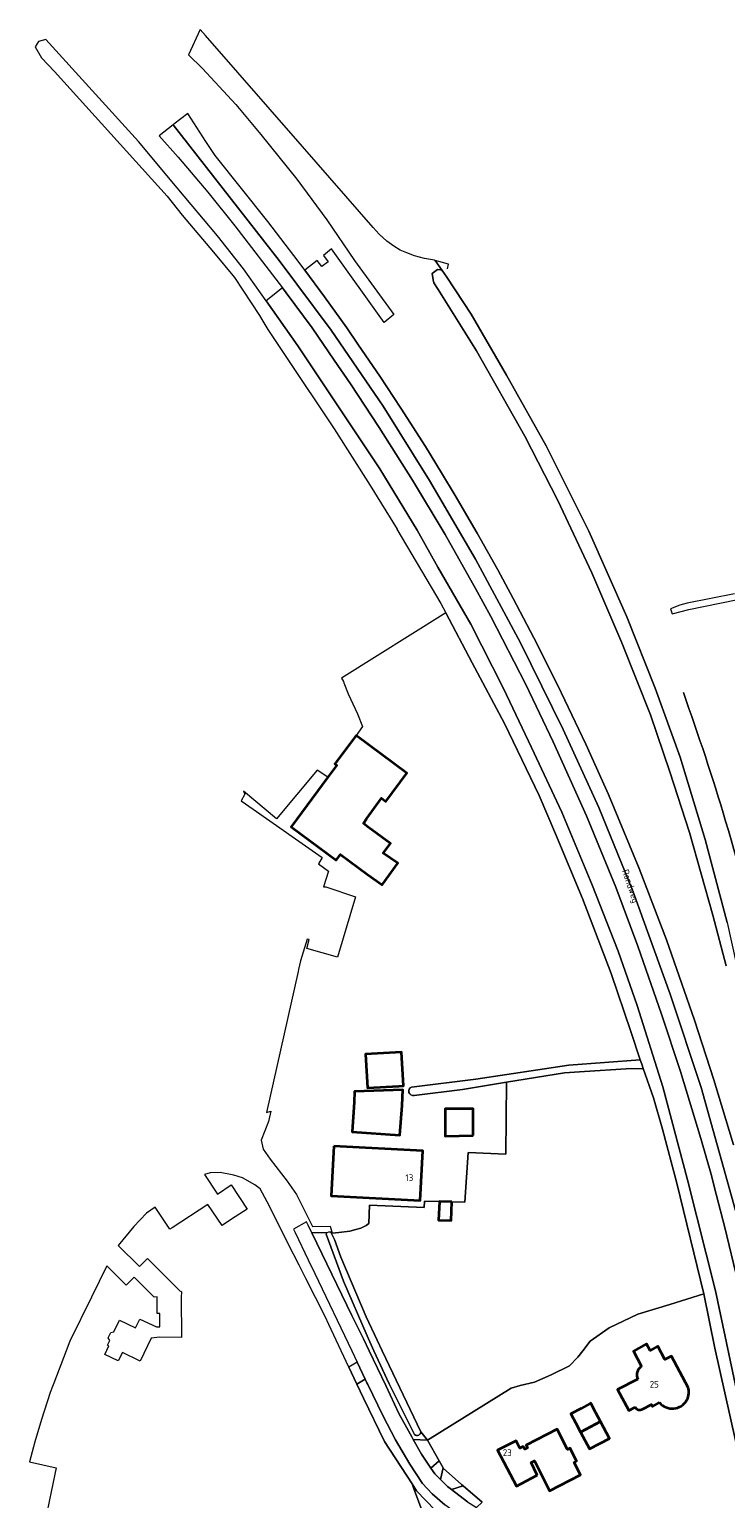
# Model space of a CAD drawing. Header units: metres. Extents: x 248690 to 249249, y 479346 to 480351.
# Tile 25 of 30: x 248714 to 248899, y 479961 to 480351. Entities that reach past the tile are written whole.
import ezdxf
from ezdxf.enums import TextEntityAlignment as Align

# ---------------------------------------------------------------- set-up
doc = ezdxf.new("R2010")
doc.units = ezdxf.units.M
for name, color, linetype, lineweight in [('B-XX-GR-GRAS-GV', 60, 'Continuous', 13), ('B-XX-GR-GROENVOORZIENING-GV', 80, 'Continuous', 18), ('B-XX-OG-BEBOUWING-GV', 7, 'Continuous', 35), ('B-XX-OG-BEBOUWING-T18', 10, 'Continuous', 18), ('B-XX-OG-TERREIN_ERF-GV', 7, 'Continuous', 18), ('B-XX-OG-TOPOGRAFIE-T18', 10, 'Continuous', 18), ('B-XX-OG-WATER-GV', 130, 'Continuous', 18), ('B-XX-OG-WATER_GREPPEL-GV', 160, 'Continuous', 18), ('B-XX-OG-WATER_SLOOT-GV', 120, 'Continuous', 18), ('B-XX-VH-VERHARDING_ASFALT-GV', 252, 'Continuous', 18), ('B-XX-VH-VERHARDING_GESLOTEN-GV', 252, 'Continuous', 18), ('B-XX-VH-VERHARDING_OPEN-GV', 252, 'Continuous', 18)]:
    doc.layers.add(name, color=color, linetype=linetype, lineweight=lineweight)
doc.styles.add('NLCS-ISO-M-T18', font='NLCS-ISO.ttf', dxfattribs={"height": 1.8})

msp = doc.modelspace()

# ---------------------------------------------------------------- linework, layer by layer
at = {"layer": 'B-XX-GR-GRAS-GV'}
msp.add_lwpolyline([(248794.48, 480031.32), (248794.33, 480031.17), (248795.08, 480029.57), (248796.78, 480024.87), (248803.49, 480009.08), (248806.41, 480002.87), (248807.8, 480000), (248818.07, 479978.57), (248819.85, 479976.3), (248842.07, 479990.08), (248844.4, 479990.86), (248848.2, 479991.74), (248852.66, 479993.66), (248857.5, 479996.04), (248859.76, 479998.36), (248861.02, 480000), (248863.04, 480002.64), (248868.04, 480006.14), (248875.64, 480009.74), (248884.16, 480012.36), (248893.14, 480015.14), (248885.99, 480044.53), (248882.17, 480058.9), (248879.79, 480067.17), (248877.07, 480075.02), (248872.6, 480074.94), (248861.52, 480074.17), (248856.21, 480073.89), (248840.78, 480071.34), (248840.58, 480052.29), (248830.59, 480052.7), (248829.76, 480039.47), (248826.23, 480039.6), (248826.09, 480034.63), (248822.73, 480034.72), (248822.96, 480039.69), (248819.03, 480039.77), (248818.93, 480038.12), (248804.39, 480038.69), (248804.28, 480033.89), (248803.52, 480033.31), (248802.09, 480032.6), (248800.82, 480032.24), (248799.18, 480031.82), (248796.26, 480031.48)], close=True, dxfattribs=at)
at = {"layer": 'B-XX-GR-GROENVOORZIENING-GV'}
for points in [[(248899.1, 480102.28), (248895.6, 480115.75), (248889.41, 480137.65), (248884.17, 480153.81), (248878.98, 480168.88), (248871.4, 480188.01), (248863.41, 480206.62), (248854.46, 480225.79), (248845.62, 480242.87), (248832.78, 480265.57), (248822.63, 480281.83), (248821.49, 480283.65), (248821.33, 480284.39), (248821.05, 480286.12), (248822.44, 480287.2), (248823.27, 480287.04), (248823.72, 480286.91), (248821.86, 480289.57), (248821.71, 480289.6), (248819.02, 480290.09), (248816.39, 480290.81), (248814.36, 480291.55), (248812.52, 480292.31), (248810.86, 480293.33), (248809.05, 480294.67), (248807, 480296.53), (248805.39, 480298.29), (248786.61, 480319.83), (248760.83, 480349.33), (248759.43, 480350.92), (248756.37, 480344.19), (248760.1, 480340.54), (248768.93, 480330.93), (248775.57, 480322.97), (248785.13, 480311.18), (248793.1, 480300.38), (248800.44, 480289.55), (248810.9, 480275.22), (248808.29, 480273.1), (248794.31, 480292.68), (248792.18, 480290.88), (248793.45, 480289.21), (248791.77, 480287.92), (248790.49, 480289.59), (248787.21, 480287.02), (248792.5, 480279.88), (248798.41, 480271.66), (248801.35, 480267.33), (248805.38, 480261.42), (248807.15, 480258.84), (248812.76, 480250.35), (248819.26, 480240.15), (248823.55, 480233.15), (248827.14, 480227.15), (248832.98, 480217.18), (248838.47, 480207.39), (248842.58, 480199.83), (248848.07, 480189.35), (248854.42, 480176.74), (248861.88, 480161.16), (248867.87, 480147.75), (248876.01, 480128.1), (248883.23, 480109.18), (248890.73, 480087.83), (248895.88, 480072.03), (248901.03, 480054.77)], [(248825.12, 480287.36), (248825.4, 480288.59), (248821.86, 480289.57), (248823.72, 480286.91), (248824.98, 480285.1), (248831.42, 480275.28), (248840.83, 480259.1), (248851.29, 480240.33), (248862.68, 480217.68), (248872.76, 480194.89), (248880.24, 480175.96), (248886.91, 480157.64), (248893.56, 480135.85), (248899.36, 480113.73), (248901.9, 480102.57), (248913.45, 480049.57), (248920.6, 480016.32), (248920.98, 480014.61), (248923.11, 480016.12), (248924.71, 480017.24), (248926.21, 480018.64), (248920.96, 480044.29), (248909.39, 480100.24)], [(248902.22, 480018.41), (248898.77, 480032.74), (248895.97, 480043.63), (248895.19, 480046.59), (248892.43, 480056.39), (248887.03, 480074.2), (248881.96, 480089.42), (248875.63, 480107.52), (248869.81, 480123.19), (248862.02, 480142.13), (248853.21, 480161.72), (248845.91, 480176.96), (248836.59, 480194.98), (248832.55, 480202.44), (248824.52, 480216.83), (248815.84, 480231.19), (248806.99, 480245.24), (248799.37, 480256.81), (248795.07, 480263.05), (248789.15, 480271.65), (248782.33, 480280.99), (248781.31, 480282.32), (248776.97, 480278.86), (248785.39, 480266.9), (248790.17, 480259.71), (248791.06, 480258.38), (248807.15, 480234.22), (248817.03, 480217.91), (248822.57, 480208.14), (248831.3, 480193), (248839.96, 480175.93), (248847.45, 480160.21), (248855.45, 480143.04), (248863.47, 480123.97), (248870.4, 480106.13), (248875.52, 480091.73), (248882.29, 480070.17), (248888.83, 480045.42), (248896.26, 480015.99), (248897.86, 480008.45), (248907, 479965.38)], [(248805.6, 480000), (248803.75, 480004), (248797.51, 480018.54), (248792.92, 480030.97), (248793.08, 480031.33), (248789.13, 480031.37), (248799.72, 480009.42), (248802.84, 480003.2), (248804.36, 480000), (248808.74, 479990.8), (248812.2, 479983.4), (248815.64, 479977.16), (248816.03, 479976.48), (248819.85, 479976.3), (248818.07, 479978.57)], [(248816.39, 479977.79), (248809.64, 479991.26), (248805.6, 480000)], [(248821.87, 479957.74), (248816.92, 479962.89), (248815.72, 479964.73), (248816.11, 479963.7), (248818.35, 479957.75)]]:
    msp.add_lwpolyline(points, dxfattribs=at)
for points in [[(248898.97, 480140.72, 0.013362), (248887.74, 480174.82)], [(248909.39, 480100.24, 0.020318), (248898.97, 480140.72)], [(248818.07, 479978.57, -0.612721), (248816.39, 479977.79)]]:
    msp.add_lwpolyline(points, format="xyb", dxfattribs=at)
msp.add_lwpolyline([(248829.28, 479964.15), (248828.81, 479964.54), (248823.99, 479968.86), (248823.95, 479968.93), (248823.3, 479965.85), (248825.1, 479964.04), (248826.15, 479963.23)], close=True, dxfattribs=at)
at = {"layer": 'B-XX-OG-BEBOUWING-GV'}
for points in [[(248793.33, 480152.32), (248783.61, 480139.21), (248795.57, 480130.34), (248796.69, 480131.86), (248803.89, 480126.51), (248807.75, 480123.76), (248811.93, 480129.53), (248808.08, 480132.17), (248809.96, 480134.71), (248804.07, 480139.08), (248802.78, 480140.09), (248803.59, 480141.28), (248807.64, 480146.75), (248808.79, 480145.89), (248814.36, 480153.41), (248800.83, 480163.44), (248795.24, 480155.91), (248795.72, 480155.55)], [(248812.18, 480070.35), (248813.43, 480070.42), (248812.93, 480079.37), (248803.37, 480078.83), (248803.88, 480069.88)], [(248800.37, 480066.1), (248799.78, 480058.2), (248812.51, 480057.26), (248813.1, 480065.16), (248813.23, 480069.32), (248800.43, 480068.93)], [(248831.93, 480057.19), (248831.92, 480064.32), (248824.46, 480064.27), (248824.51, 480057.04)], [(248794.9, 480054.41), (248794.2, 480041.23), (248817.9, 480039.97), (248818.61, 480053.14)], [(248826.23, 480039.6), (248822.96, 480039.69), (248822.73, 480034.72), (248826.09, 480034.63)], [(248860.44, 479978.45), (248865.77, 479981.26), (248864.54, 479983.59), (248864.45, 479983.77), (248863.31, 479985.93), (248863.22, 479986.11), (248863.04, 479986.02), (248860.64, 479984.76), (248860.47, 479984.67), (248858.07, 479983.42), (248857.89, 479983.33), (248857.98, 479983.15), (248859.12, 479980.98), (248859.21, 479980.8)], [(248848.95, 479966.99), (248847.31, 479970.36), (248848.24, 479970.84), (248849.91, 479967.44), (248852.21, 479962.87), (248860.44, 479967.1), (248858.73, 479970.42), (248859.41, 479970.77), (248857.69, 479974.15), (248856.99, 479973.8), (248854.2, 479979.22), (248845.98, 479974.99), (248846.35, 479974.24), (248845.62, 479973.89), (248845.25, 479974.61), (248844.37, 479974.16), (248843.33, 479976.17), (248838.44, 479973.63), (248843.4, 479964.11), (248848.76, 479966.9)], [(248860.44, 479978.45), (248862.8, 479973.97), (248868.12, 479976.78), (248865.77, 479981.26)]]:
    msp.add_lwpolyline(points, close=True, dxfattribs=at)
for points in [[(248889.05, 479990.34), (248884.61, 479998.66), (248882.85, 479997.72), (248880.96, 480001.25), (248878.91, 480000.16), (248878, 480001.87), (248874.48, 479999.99), (248876.64, 479995.89)], [(248875.64, 479992.49), (248870.3, 479989.76), (248873.26, 479984.17), (248874.97, 479985.08)], [(248876.89, 479984.56), (248879.3, 479985.82), (248879.58, 479985.29), (248881.43, 479986.28)], [(248888.62, 479986.89), (248888.71, 479987.06)]]:
    msp.add_lwpolyline(points, dxfattribs=at)
for points in [[(248876.64, 479995.89, 0.385978), (248875.64, 479992.49)], [(248888.71, 479987.06, 0.193947), (248889.05, 479990.34)], [(248881.43, 479986.28, 0.518721), (248888.62, 479986.89)], [(248874.97, 479985.08, 0.465458), (248876.89, 479984.56)]]:
    msp.add_lwpolyline(points, format="xyb", dxfattribs=at)
at = {"layer": 'B-XX-OG-TERREIN_ERF-GV'}
for points in [[(248815.58, 480070.07), (248832.68, 480072.19), (248857.33, 480075.92), (248876.3, 480077.3), (248873.83, 480084.8), (248868.6, 480100.19), (248860.99, 480120.12), (248853.83, 480137.33), (248849.5, 480147.47), (248840.25, 480166.63), (248831.7, 480182.76), (248824.65, 480196), (248796.94, 480178.67), (248797.48, 480177.79), (248797.63, 480177.38), (248798.79, 480174.52), (248801.21, 480169.17), (248802.52, 480165.82), (248800.83, 480163.44), (248814.36, 480153.41), (248808.79, 480145.89), (248807.64, 480146.75), (248803.59, 480141.28), (248802.78, 480140.09), (248804.07, 480139.08), (248809.96, 480134.71), (248808.08, 480132.17), (248811.93, 480129.53), (248807.75, 480123.76), (248803.89, 480126.51), (248796.69, 480131.86), (248795.57, 480130.34), (248783.61, 480139.21)], [(248783.61, 480139.21), (248793.33, 480152.32), (248790.54, 480154.21), (248779.74, 480141.32), (248770.98, 480148.66), (248771.29, 480147.84), (248770.31, 480146.08), (248773.53, 480143.83), (248791.88, 480131.07), (248790.83, 480129.34), (248793.49, 480127.44), (248792.17, 480123.23), (248792.83, 480123.2), (248800.73, 480120.57), (248795.96, 480104.58), (248787.77, 480106.9), (248788.36, 480109.22), (248787.87, 480109.37), (248786.1, 480103.6), (248785.58, 480101.28), (248785.47, 480100.77), (248777.1, 480063.31), (248778.23, 480063.64), (248777.6, 480060.97), (248775.66, 480055.93), (248776.22, 480053.61), (248778.03, 480050.94), (248782.59, 480045.09), (248785.01, 480041.52), (248789.29, 480033.03), (248794.01, 480033.14), (248794.48, 480031.32), (248796.26, 480031.48), (248799.18, 480031.82), (248800.82, 480032.24), (248802.09, 480032.6), (248803.52, 480033.31), (248804.28, 480033.89), (248804.39, 480038.69), (248818.93, 480038.12), (248819.03, 480039.77), (248822.96, 480039.69), (248826.23, 480039.6), (248829.76, 480039.47), (248830.59, 480052.7), (248840.58, 480052.29), (248840.78, 480071.34), (248829.12, 480069.43), (248816.23, 480067.8)], [(248818.35, 479957.75), (248816.11, 479963.7), (248815.72, 479964.73), (248808.42, 479975.95), (248802.81, 479987.44), (248801.04, 479991.18), (248798.9, 479995.72), (248796.89, 480000), (248793.61, 480006.99), (248792.61, 480009.12), (248787.52, 480019.2), (248785.71, 480022.77), (248782.83, 480028.48), (248781.65, 480030.82), (248777.21, 480039.59), (248775.39, 480043.01), (248775.35, 480043.04), (248774, 480044.13), (248770.69, 480045.94), (248768.4, 480046.68), (248764.72, 480047.4), (248762.13, 480047.34), (248760.61, 480046.86), (248764.03, 480041.67), (248767.67, 480044.07), (248771.89, 480037.68), (248767.79, 480034.98), (248765.25, 480033.3), (248761.53, 480038.93), (248751.98, 480032.72), (248751.36, 480032.31), (248747.48, 480038.2), (248745.2, 480036.6), (248741.8, 480033.08), (248737.67, 480028.03), (248743.33, 480022.39), (248745.46, 480024.52), (248754.21, 480015.82), (248754.31, 480015.84), (248754.48, 480015.71), (248754.37, 480014.31), (248754.47, 480003.54), (248748.77, 480003.63), (248748.77, 480003.62), (248746.41, 480003.44), (248743.48, 479997.31), (248738.82, 479999.55), (248737.71, 479997.36), (248734.14, 479999.05), (248735.2, 480001.34), (248734.83, 480001.52), (248735.45, 480002.8), (248735.05, 480003.53), (248735.71, 480004.92), (248736.54, 480005.06), (248738.03, 480008.15), (248742.32, 480006.11), (248743.43, 480008.48), (248747.84, 480006.44), (248748.73, 480006.37), (248748.7, 480009.92), (248748.02, 480009.91), (248748.04, 480014.33), (248747.25, 480014.29), (248741.92, 480019.61), (248739.78, 480017.47), (248734.67, 480022.57), (248730.62, 480014.3), (248724.89, 480002.58), (248723.9, 480000), (248720.6, 479991.47), (248720.25, 479990.56), (248719.62, 479988.96), (248717.34, 479981.84), (248715.55, 479975.84), (248714.11, 479970.53), (248721.26, 479968.99), (248719.97, 479963), (248718.7, 479957.04)], [(248906.4, 479954.19), (248904.29, 479964.4), (248896.14, 480000.77), (248893.14, 480015.14), (248884.16, 480012.36), (248875.64, 480009.74), (248868.04, 480006.14), (248863.04, 480002.64), (248861.02, 480000), (248859.76, 479998.36), (248857.5, 479996.04), (248852.66, 479993.66), (248848.2, 479991.74), (248844.4, 479990.86), (248842.07, 479990.08), (248819.85, 479976.3), (248822.9, 479970.81), (248823.95, 479968.93), (248823.99, 479968.86), (248828.81, 479964.54), (248829.28, 479964.15), (248834.32, 479959.85)], [(248876.64, 479995.89), (248874.48, 479999.99), (248878, 480001.87), (248878.91, 480000.16), (248880.96, 480001.25), (248882.85, 479997.72), (248884.61, 479998.66), (248889.05, 479990.34)], [(248874.97, 479985.08), (248873.26, 479984.17), (248870.3, 479989.76), (248875.64, 479992.49)], [(248881.43, 479986.28), (248879.58, 479985.29), (248879.3, 479985.82), (248876.89, 479984.56)], [(248888.71, 479987.06), (248888.62, 479986.89)]]:
    msp.add_lwpolyline(points, dxfattribs=at)
for points in [[(248803.88, 480069.88), (248803.37, 480078.83), (248812.93, 480079.37), (248813.43, 480070.42), (248812.18, 480070.35)], [(248813.1, 480065.16), (248812.51, 480057.26), (248799.78, 480058.2), (248800.37, 480066.1), (248800.43, 480068.93), (248813.23, 480069.32)], [(248831.93, 480057.19), (248824.51, 480057.04), (248824.46, 480064.27), (248831.92, 480064.32)], [(248794.9, 480054.41), (248818.61, 480053.14), (248817.9, 480039.97), (248794.2, 480041.23)], [(248865.77, 479981.26), (248868.12, 479976.78), (248862.8, 479973.97), (248860.44, 479978.45), (248859.21, 479980.8), (248859.12, 479980.98), (248857.98, 479983.15), (248857.89, 479983.33), (248858.07, 479983.42), (248860.47, 479984.67), (248860.64, 479984.76), (248863.04, 479986.02), (248863.22, 479986.11), (248863.31, 479985.93), (248864.45, 479983.77), (248864.54, 479983.59)], [(248849.91, 479967.44), (248848.24, 479970.84), (248847.31, 479970.36), (248848.95, 479966.99), (248848.76, 479966.9), (248843.4, 479964.11), (248838.44, 479973.63), (248843.33, 479976.17), (248844.37, 479974.16), (248845.25, 479974.61), (248845.62, 479973.89), (248846.35, 479974.24), (248845.98, 479974.99), (248854.2, 479979.22), (248856.99, 479973.8), (248857.69, 479974.15), (248859.41, 479970.77), (248858.73, 479970.42), (248860.44, 479967.1), (248852.21, 479962.87)]]:
    msp.add_lwpolyline(points, close=True, dxfattribs=at)
for points in [[(248816.23, 480067.8, -0.887307), (248815.58, 480070.07)], [(248875.64, 479992.49, -0.385978), (248876.64, 479995.89)], [(248889.05, 479990.34, -0.193947), (248888.71, 479987.06)], [(248888.62, 479986.89, -0.518721), (248881.43, 479986.28)], [(248876.89, 479984.56, -0.465458), (248874.97, 479985.08)]]:
    msp.add_lwpolyline(points, format="xyb", dxfattribs=at)
at = {"layer": 'B-XX-OG-WATER-GV'}
for points in [[(248818.07, 479978.57), (248807.8, 480000), (248806.41, 480002.87), (248803.49, 480009.08), (248796.78, 480024.87), (248795.08, 480029.57), (248794.33, 480031.17), (248794.17, 480031.52), (248793.57, 480031.51), (248793.09, 480031.34), (248793.08, 480031.33), (248792.92, 480030.97), (248797.51, 480018.54), (248803.75, 480004)], [(248803.75, 480004), (248805.6, 480000), (248809.64, 479991.26), (248816.39, 479977.79)]]:
    msp.add_lwpolyline(points, dxfattribs=at)
msp.add_lwpolyline([(248816.39, 479977.79, 0.612721), (248818.07, 479978.57)], format="xyb", dxfattribs=at)
at = {"layer": 'B-XX-OG-WATER_GREPPEL-GV'}
for points in [[(248840.78, 480071.34), (248856.21, 480073.89), (248861.52, 480074.17), (248872.6, 480074.94), (248877.07, 480075.02), (248876.68, 480076.13), (248876.3, 480077.3), (248857.33, 480075.92), (248832.68, 480072.19), (248815.58, 480070.07)], [(248816.23, 480067.8), (248829.12, 480069.43), (248840.78, 480071.34)]]:
    msp.add_lwpolyline(points, dxfattribs=at)
msp.add_lwpolyline([(248815.58, 480070.07, 0.887307), (248816.23, 480067.8)], format="xyb", dxfattribs=at)
at = {"layer": 'B-XX-OG-WATER_SLOOT-GV'}
for points in [[(248907, 479965.38), (248897.86, 480008.45), (248896.26, 480015.99), (248888.83, 480045.42), (248882.29, 480070.17), (248875.52, 480091.73), (248870.4, 480106.13), (248863.47, 480123.97), (248855.45, 480143.04), (248847.45, 480160.21), (248839.96, 480175.93), (248831.3, 480193), (248822.57, 480208.14), (248817.03, 480217.91), (248807.15, 480234.22), (248791.06, 480258.38), (248790.17, 480259.71), (248785.39, 480266.9), (248776.97, 480278.86), (248771, 480287.37), (248764.06, 480296.14), (248753.33, 480308.83), (248743.06, 480321.14), (248718.45, 480348.24), (248716.53, 480347.7), (248715.63, 480346.27), (248717.33, 480343.39), (248720.77, 480339.78), (248750.71, 480306.64), (248754.66, 480301.6), (248763.01, 480291.73), (248768.53, 480285.06), (248775.22, 480274.95), (248776.11, 480273.42), (248777.4, 480271.23), (248782.18, 480264.04), (248795.07, 480244.83), (248804.62, 480229.85), (248811.77, 480218.2), (248811.64, 480218.2), (248823.35, 480198.44), (248824.65, 480196), (248831.7, 480182.76), (248840.25, 480166.63), (248849.5, 480147.47), (248853.83, 480137.33), (248860.99, 480120.12), (248868.6, 480100.19), (248873.83, 480084.8), (248876.3, 480077.3), (248876.68, 480076.13), (248877.07, 480075.02), (248879.79, 480067.17), (248882.17, 480058.9), (248885.99, 480044.53), (248893.14, 480015.14), (248896.14, 480000.77), (248904.29, 479964.4)], [(248899.36, 480113.73), (248893.56, 480135.85), (248886.91, 480157.64), (248880.24, 480175.96), (248872.76, 480194.89), (248862.68, 480217.68), (248851.29, 480240.33), (248840.83, 480259.1), (248831.42, 480275.28), (248824.98, 480285.1), (248823.72, 480286.91), (248823.27, 480287.04), (248822.44, 480287.2), (248821.05, 480286.12), (248821.33, 480284.39), (248821.49, 480283.65), (248822.63, 480281.83), (248832.78, 480265.57), (248845.62, 480242.87), (248854.46, 480225.79), (248863.41, 480206.62), (248871.4, 480188.01), (248878.98, 480168.88), (248884.17, 480153.81), (248889.41, 480137.65), (248895.6, 480115.75), (248899.1, 480102.28)]]:
    msp.add_lwpolyline(points, dxfattribs=at)
at = {"layer": 'B-XX-VH-VERHARDING_ASFALT-GV'}
for points in [[(248902.63, 480033.53), (248892.5, 480069.98), (248884.27, 480094.72), (248874.43, 480121.88), (248865.29, 480144.3), (248855.85, 480165.04), (248844.54, 480188.07), (248832.53, 480210.29), (248820.33, 480231.1), (248808.07, 480250.84), (248794.21, 480271.06), (248780.41, 480289.53), (248752.27, 480325.55), (248748.53, 480322.61), (248753.62, 480317.01), (248761.52, 480307.71), (248768.67, 480298.76), (248781.31, 480282.32), (248782.33, 480280.99), (248789.15, 480271.65), (248795.07, 480263.05), (248799.37, 480256.81), (248806.99, 480245.24), (248815.84, 480231.19), (248824.52, 480216.83), (248832.55, 480202.44), (248836.59, 480194.98), (248845.91, 480176.96), (248853.21, 480161.72), (248862.02, 480142.13), (248869.81, 480123.19), (248875.63, 480107.52), (248881.96, 480089.42), (248887.03, 480074.2), (248892.43, 480056.39), (248895.19, 480046.59), (248895.97, 480043.63), (248898.77, 480032.74), (248902.22, 480018.41)], [(248901.03, 480054.77), (248895.88, 480072.03), (248890.73, 480087.83), (248883.23, 480109.18), (248876.01, 480128.1), (248867.87, 480147.75), (248861.88, 480161.16), (248854.42, 480176.74), (248848.07, 480189.35), (248842.58, 480199.83), (248838.47, 480207.39), (248832.98, 480217.18), (248827.14, 480227.15), (248823.55, 480233.15), (248819.26, 480240.15), (248812.76, 480250.35), (248807.15, 480258.84), (248805.38, 480261.42), (248801.35, 480267.33), (248798.41, 480271.66), (248792.5, 480279.88), (248787.21, 480287.02), (248785.44, 480289.41), (248777.42, 480299.93), (248763.45, 480317.42), (248760.94, 480321.17), (248756.17, 480328.62), (248752.47, 480325.71), (248752.27, 480325.55), (248780.41, 480289.53), (248794.21, 480271.06), (248808.07, 480250.84), (248820.33, 480231.1), (248832.53, 480210.29), (248844.54, 480188.07), (248855.85, 480165.04), (248865.29, 480144.3), (248874.43, 480121.88), (248884.27, 480094.72), (248892.5, 480069.98), (248902.63, 480033.53)]]:
    msp.add_lwpolyline(points, dxfattribs=at)
at = {"layer": 'B-XX-VH-VERHARDING_GESLOTEN-GV'}
for points in [[(248887.74, 480174.82, -0.013362), (248898.97, 480140.72)], [(248898.97, 480140.72, -0.020318), (248909.39, 480100.24)]]:
    msp.add_lwpolyline(points, format="xyb", dxfattribs=at)
msp.add_lwpolyline([(248830.4, 479959.94), (248826.15, 479963.23), (248825.1, 479964.04), (248823.3, 479965.85), (248821.76, 479967.4), (248820.73, 479968.92), (248818.2, 479972.64), (248816.03, 479976.48), (248815.64, 479977.16), (248812.2, 479983.4), (248808.74, 479990.8), (248804.36, 480000), (248802.84, 480003.2), (248799.72, 480009.42), (248789.13, 480031.37), (248788.17, 480033.37), (248787.66, 480034.3), (248784.26, 480032.3), (248784.7, 480031.48), (248788.16, 480024.21), (248789.89, 480020.59), (248799.68, 480000), (248801.1, 479997.02), (248803.26, 479992.49), (248803.71, 479991.54), (248803.95, 479991.13), (248807.95, 479982.9), (248811.34, 479976.38), (248815.12, 479969.94), (248818.52, 479964.85), (248821.05, 479962.03), (248824.45, 479959.15)], dxfattribs=at)
at = {"layer": 'B-XX-VH-VERHARDING_OPEN-GV'}
msp.add_lwpolyline([(248901.33, 480201.06), (248888.8, 480198.52), (248886.78, 480198.02), (248884.33, 480197.02), (248884.77, 480195.75), (248889.18, 480196.89), (248901.76, 480199.45)], dxfattribs=at)
for points in [[(248803.26, 479992.49), (248801.1, 479997.02), (248798.9, 479995.72), (248801.04, 479991.18)], [(248826.27, 479954.61), (248828.54, 479956.13), (248824.45, 479959.15), (248821.05, 479962.03), (248818.52, 479964.85), (248815.12, 479969.94), (248811.34, 479976.38), (248807.95, 479982.9), (248803.95, 479991.13), (248803.71, 479991.54), (248803.26, 479992.49), (248801.04, 479991.18), (248802.81, 479987.44), (248808.42, 479975.95), (248815.72, 479964.73), (248816.92, 479962.89), (248821.87, 479957.74), (248823.24, 479956.78), (248826.07, 479954.75)], [(248819.85, 479976.3), (248816.03, 479976.48), (248818.2, 479972.64), (248820.73, 479968.92), (248822.9, 479970.81)], [(248823.95, 479968.93), (248822.9, 479970.81), (248820.73, 479968.92), (248821.76, 479967.4), (248823.3, 479965.85)], [(248834.32, 479959.85), (248829.28, 479964.15), (248826.15, 479963.23), (248830.4, 479959.94), (248832.82, 479958.47)]]:
    msp.add_lwpolyline(points, close=True, dxfattribs=at)

# ---------------------------------------------------------------- texts
at = {"layer": 'B-XX-OG-BEBOUWING-T18', "style": 'NLCS-ISO-M-T18'}
for s, p in [('13', (248815, 480046)), ('25', (248880.02, 479991.16)), ('23', (248841, 479973))]:
    msp.add_text(s, height=1.8, dxfattribs=at).set_placement(p, align=Align.MIDDLE_CENTER)
at = {"layer": 'B-XX-OG-TOPOGRAFIE-T18', "style": 'NLCS-ISO-M-T18'}
msp.add_text('Rondweg', height=1.8, rotation=288.6, dxfattribs=at).set_placement((248873.75, 480123.44), align=Align.MIDDLE_CENTER)

doc.saveas('drawing.dxf')
